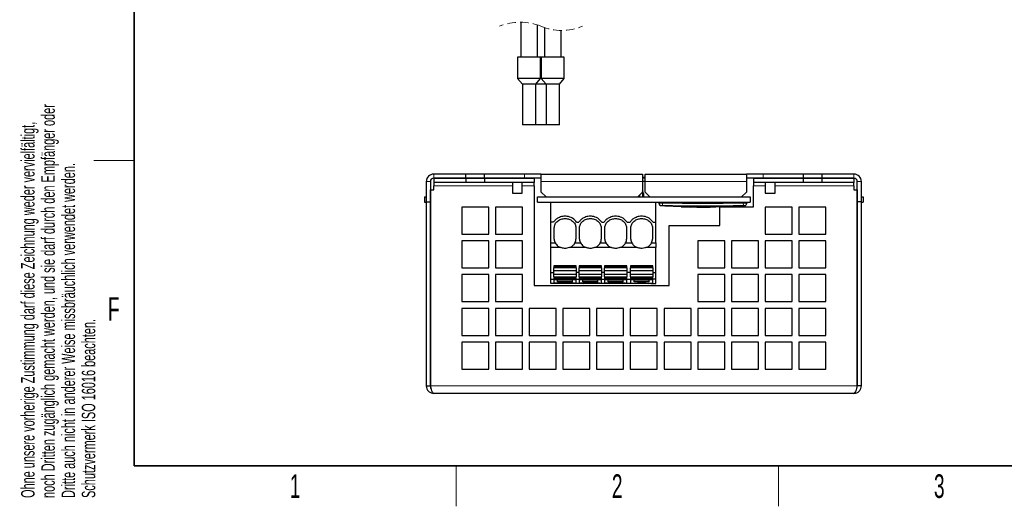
# Model space of a CAD drawing. Header units: millimetres. Extents: x 5 to 418, y 2 to 292.
# Tile 1 of 11: x 9 to 155, y 6 to 78. Entities that reach past the tile are written whole.
import ezdxf

# ---------------------------------------------------------------- set-up
doc = ezdxf.new("R2010")
doc.units = ezdxf.units.MM
doc.linetypes.add('HIDDEN', pattern=[1.905, 1.27, -0.635])
doc.layers.add('SLD-0', color=7, linetype='Continuous')
doc.styles.add('SLDTEXTSTYLE0', font='TXT', dxfattribs={"width": 0.605})

msp = doc.modelspace()

# ---------------------------------------------------------------- linework, layer by layer
at = {"color": 7, "linetype": 'Continuous', "lineweight": 25}
for p, q in [((83.3236, 77.7724), (83.3236, 72.564)), ((85.7736, 72.564), (85.7736, 77.3563)), ((86.831, 76.9589), (86.831, 72.564)), ((89.281, 72.564), (89.281, 76.5429)), ((82.8486, 72.564), (82.8486, 69.3982)), ((86.2486, 72.564), (82.8486, 72.564)), ((86.2486, 69.3982), (86.2486, 72.564)), ((89.756, 72.564), (86.2486, 72.564)), ((86.356, 72.564), (86.356, 69.3982)), ((89.756, 69.3982), (89.756, 72.564)), ((82.8486, 69.3982), (83.5486, 68.564)), ((86.2486, 69.3982), (82.8486, 69.3982)), ((85.5486, 68.564), (86.2486, 69.3982)), ((89.756, 69.3982), (86.2486, 69.3982)), ((86.356, 69.3982), (87.056, 68.564)), ((89.056, 68.564), (89.756, 69.3982)), ((83.5486, 68.564), (83.5486, 62.564)), ((85.5486, 68.564), (83.5486, 68.564)), ((85.5486, 62.564), (85.5486, 68.564)), ((89.056, 68.564), (85.5486, 68.564)), ((87.056, 68.564), (87.056, 62.564)), ((89.056, 62.564), (89.056, 68.564)), ((85.5486, 62.564), (83.5486, 62.564)), ((89.056, 62.564), (85.5486, 62.564)), ((69.3023, 54.1425), (69.3023, 51.1421)), ((69.9023, 54.1425), (69.9023, 51.1421)), ((75.1776, 55.2425), (70.4023, 55.2425)), ((75.1776, 54.6425), (70.4023, 54.6425)), ((70.4023, 54.5921), (70.4023, 53.9921)), ((75.1773, 54.5921), (70.4023, 54.5921)), ((75.1773, 54.5921), (75.1773, 53.9921)), ((77.9273, 54.5921), (75.1773, 54.5921)), ((75.1776, 54.6425), (75.1776, 55.2425)), ((77.9276, 55.2425), (75.1776, 55.2425)), ((77.9276, 54.6425), (75.1776, 54.6425)), ((77.9273, 54.5921), (77.9273, 53.9921)), ((85.3023, 54.5921), (77.9273, 54.5921)), ((77.9276, 54.6425), (77.9276, 55.2425)), ((83.8526, 55.2425), (77.9276, 55.2425)), ((83.8526, 54.6425), (77.9276, 54.6425)), ((82.0651, 54.6425), (82.0651, 54.5921)), ((83.5401, 54.5921), (83.5401, 54.6425)), ((86.3526, 55.2425), (83.8526, 55.2425)), ((86.3526, 54.6425), (83.8526, 54.6425)), ((85.3023, 54.5921), (85.3023, 53.9921)), ((86.3526, 55.2425), (101.3526, 55.2425)), ((86.3526, 54.1425), (86.3526, 55.2425)), ((86.3526, 52.5925), (86.3526, 54.1425)), ((101.3526, 55.2425), (101.3526, 54.1425)), ((101.7519, 54.7425), (101.3526, 54.7425)), ((101.7519, 54.6425), (101.3526, 54.6425)), ((101.7519, 54.1425), (101.3526, 54.1425)), ((101.3526, 54.1425), (101.3526, 52.5925)), ((101.7519, 54.1425), (101.7519, 55.2425)), ((101.7519, 55.2425), (116.7519, 55.2425)), ((101.7519, 52.5925), (101.7519, 54.1425)), ((116.7519, 55.2425), (116.7519, 54.1425)), ((119.2519, 55.2425), (116.7519, 55.2425)), ((119.2519, 54.6425), (116.7519, 54.6425)), ((116.7519, 54.1425), (116.7519, 52.5925)), ((117.8023, 54.5921), (117.8023, 53.9921)), ((125.1773, 54.5921), (117.8023, 54.5921)), ((125.1769, 55.2425), (119.2519, 55.2425)), ((125.1769, 54.6425), (119.2519, 54.6425)), ((119.5644, 54.6425), (119.5644, 54.5921)), ((121.0394, 54.5921), (121.0394, 54.6425)), ((125.1769, 55.2425), (125.1769, 54.6425)), ((127.9269, 55.2425), (125.1769, 55.2425)), ((127.9269, 54.6425), (125.1769, 54.6425)), ((125.1773, 54.5921), (125.1773, 53.9921)), ((127.9273, 54.5921), (125.1773, 54.5921)), ((127.9269, 55.2425), (127.9269, 54.6425)), ((132.7023, 55.2425), (127.9269, 55.2425)), ((132.7023, 54.6425), (127.9269, 54.6425)), ((127.9273, 54.5921), (127.9273, 53.9921)), ((132.7023, 54.5921), (127.9273, 54.5921)), ((132.7023, 54.5921), (132.7023, 53.9921)), ((133.2023, 51.1421), (133.2023, 54.1425)), ((133.8023, 51.1421), (133.8023, 54.1425)), ((69.9273, 23.8421), (69.9273, 52.8921)), ((69.9273, 52.8921), (70.4023, 52.8921)), ((75.1773, 53.9921), (70.4023, 53.9921)), ((70.4023, 53.9921), (70.4023, 53.4921)), ((70.4023, 52.8921), (70.4023, 53.4921)), ((77.9273, 53.9921), (75.1773, 53.9921)), ((85.3023, 53.9921), (77.9273, 53.9921)), ((82.0651, 53.9921), (82.0651, 52.4347)), ((83.5401, 52.4347), (83.5401, 53.9921)), ((85.3023, 53.4921), (85.3023, 53.9921)), ((85.3023, 53.4921), (85.3023, 38.7421)), ((86.3526, 52.5925), (87.053, 51.8921)), ((100.6523, 51.8921), (101.3526, 52.5925)), ((101.4055, 52.634), (101.3523, 52.4921)), ((101.4055, 52.634), (101.3526, 52.7662)), ((101.5023, 52.3921), (101.4055, 52.634)), ((101.7519, 52.5925), (102.4523, 51.8921)), ((116.0516, 51.8921), (116.7519, 52.5925)), ((125.1773, 53.9921), (117.8023, 53.9921)), ((117.8023, 53.9921), (117.8023, 53.4921)), ((117.8023, 50.3921), (117.8023, 53.4921)), ((119.5644, 53.9921), (119.5644, 52.4347)), ((121.0394, 52.4347), (121.0394, 53.9921)), ((127.9273, 53.9921), (125.1773, 53.9921)), ((132.7023, 53.9921), (127.9273, 53.9921)), ((132.7023, 53.4921), (132.7023, 53.9921)), ((132.7023, 53.4921), (132.7023, 52.8921)), ((132.7023, 52.8921), (133.1773, 52.8921)), ((133.1773, 52.8921), (133.1773, 23.8421)), ((69.0523, 51.8921), (69.0523, 51.0921)), ((69.0523, 51.8921), (69.3023, 51.8921)), ((69.0523, 51.0921), (69.3023, 51.0921)), ((69.3023, 51.1421), (69.9023, 51.1421)), ((69.3023, 51.1421), (69.3023, 23.8421)), ((69.9023, 51.1421), (69.9023, 23.8421)), ((82.0651, 52.4347), (83.5401, 52.4347)), ((85.8023, 51.0921), (85.8023, 51.8921)), ((85.8023, 51.8921), (117.3023, 51.8921)), ((85.8023, 51.0921), (117.3023, 51.0921)), ((87.7523, 48.1171), (87.7523, 51.0921)), ((100.7523, 51.8921), (100.7523, 51.9921)), ((100.9023, 52.1421), (100.9023, 51.8921)), ((101.3523, 52.4921), (101.2523, 52.4921)), ((101.3523, 52.4921), (101.3523, 51.8921)), ((101.5023, 52.3921), (101.5023, 51.8921)), ((103.3523, 48.1171), (103.3523, 51.0921)), ((103.8023, 51.0921), (103.8023, 50.9361)), ((116.8023, 51.0921), (116.8023, 50.9361)), ((117.3023, 51.8921), (117.3023, 51.0921)), ((119.5644, 52.4347), (121.0394, 52.4347)), ((133.8023, 51.1421), (133.2023, 51.1421)), ((133.2023, 23.8421), (133.2023, 51.1421)), ((133.8023, 51.8921), (134.0523, 51.8921)), ((133.8023, 23.8421), (133.8023, 51.1421)), ((133.8023, 51.0921), (134.0523, 51.0921)), ((134.0523, 51.8921), (134.0523, 51.0921)), ((78.5523, 50.3421), (74.5523, 50.3421)), ((74.5523, 50.3421), (74.5523, 46.3421)), ((78.5523, 46.3421), (78.5523, 50.3421)), ((83.5523, 50.3421), (79.5523, 50.3421)), ((79.5523, 50.3421), (79.5523, 46.3421)), ((83.5523, 46.3421), (83.5523, 50.3421)), ((104.0554, 50.5759), (104.747, 50.5361)), ((104.6793, 50.527), (105.9178, 50.4847)), ((104.7471, 50.5598), (105.8468, 50.5257)), ((104.7471, 50.5498), (104.7471, 50.5598)), ((105.8468, 50.5157), (104.7471, 50.5498)), ((105.8468, 50.5157), (105.8468, 50.5257)), ((105.8468, 50.4718), (105.8468, 50.5004)), ((107.0982, 50.4836), (105.8468, 50.4718)), ((105.8856, 50.4822), (107.0982, 50.4936)), ((105.9178, 50.4847), (107.3821, 50.4347)), ((107.0982, 50.4936), (111.897, 50.4662)), ((107.0982, 50.4836), (107.0982, 50.4936)), ((111.897, 50.4562), (107.0982, 50.4836)), ((107.0982, 50.4058), (107.3813, 50.4123)), ((107.3766, 50.4014), (108.4098, 50.3668)), ((108.4098, 50.3634), (108.4098, 50.4483)), ((109.6547, 50.369), (111.897, 50.3815)), ((109.6547, 50.342), (109.6547, 50.369)), ((112.2445, 50.3642), (109.6547, 50.342)), ((109.6547, 50.352), (110.7759, 50.3616)), ((111.897, 50.4562), (111.897, 50.4662)), ((112.2145, 50.3981), (115.7291, 50.5237)), ((112.2445, 50.4707), (114.8894, 50.5295)), ((114.8894, 50.5195), (112.2445, 50.4606)), ((112.2445, 50.4606), (112.2445, 50.4707)), ((112.2445, 50.4033), (112.2445, 50.3642)), ((112.8023, 47.6421), (112.8023, 50.3921)), ((112.8023, 50.3921), (117.8023, 50.3921)), ((114.3344, 50.4576), (113.4639, 50.4236)), ((114.3344, 50.4524), (113.4639, 50.4142)), ((113.4639, 50.4042), (114.3344, 50.4424)), ((114.3344, 50.4402), (113.4639, 50.4015)), ((113.4639, 50.4236), (113.4639, 50.4042)), ((114.6134, 50.4616), (114.6134, 50.4716)), ((114.6532, 50.4611), (114.6532, 50.4712)), ((115.8028, 50.5196), (115.5181, 50.5034)), ((115.769, 50.537), (116.5492, 50.5759)), ((115.8013, 50.5268), (115.8028, 50.5279)), ((115.8028, 50.5279), (115.8028, 50.5379)), ((115.8028, 50.5196), (115.8028, 50.5297)), ((123.5523, 50.3421), (119.5523, 50.3421)), ((119.5523, 50.3421), (119.5523, 46.3421)), ((123.5523, 46.3421), (123.5523, 50.3421)), ((128.5523, 50.3421), (124.5523, 50.3421)), ((124.5523, 50.3421), (124.5523, 46.3421)), ((128.5523, 46.3421), (128.5523, 50.3421)), ((88.1636, 48.1171), (87.7523, 48.1171)), ((87.7523, 45.0349), (87.7523, 48.1171)), ((88.2623, 45.6171), (88.2623, 47.2671)), ((91.4923, 47.2671), (91.4923, 45.6171)), ((91.591, 48.1171), (91.9136, 48.1171)), ((92.0123, 45.6171), (92.0123, 47.2671)), ((95.2423, 47.2671), (95.2423, 45.6171)), ((95.341, 48.1171), (95.6636, 48.1171)), ((95.7623, 45.6171), (95.7623, 47.2671)), ((98.9923, 47.2671), (98.9923, 45.6171)), ((99.091, 48.1171), (99.5136, 48.1171)), ((99.6123, 45.6171), (99.6123, 47.2671)), ((102.8423, 47.2671), (102.8423, 45.6171)), ((102.941, 48.1171), (103.3523, 48.1171)), ((103.3523, 45.0349), (103.3523, 48.1171)), ((105.3023, 38.7421), (105.3023, 47.6421)), ((105.3023, 47.6421), (112.8023, 47.6421)), ((74.5523, 46.3421), (78.5523, 46.3421)), ((78.5523, 45.3421), (74.5523, 45.3421)), ((74.5523, 45.3421), (74.5523, 41.3421)), ((78.5523, 41.3421), (78.5523, 45.3421)), ((79.5523, 46.3421), (83.5523, 46.3421)), ((83.5523, 45.3421), (79.5523, 45.3421)), ((79.5523, 45.3421), (79.5523, 41.3421)), ((83.5523, 41.3421), (83.5523, 45.3421)), ((113.5523, 45.3421), (109.5523, 45.3421)), ((109.5523, 45.3421), (109.5523, 41.3421)), ((113.5523, 41.3421), (113.5523, 45.3421)), ((118.5523, 45.3421), (114.5523, 45.3421)), ((114.5523, 45.3421), (114.5523, 41.3421)), ((118.5523, 41.3421), (118.5523, 45.3421)), ((119.5523, 46.3421), (123.5523, 46.3421)), ((123.5523, 45.3421), (119.5523, 45.3421)), ((119.5523, 45.3421), (119.5523, 41.3421)), ((123.5523, 41.3421), (123.5523, 45.3421)), ((124.5523, 46.3421), (128.5523, 46.3421)), ((128.5523, 45.3421), (124.5523, 45.3421)), ((124.5523, 45.3421), (124.5523, 41.3421)), ((128.5523, 41.3421), (128.5523, 45.3421)), ((87.7523, 45.0349), (88.412, 45.0349)), ((87.7523, 44.3421), (87.7523, 45.0349)), ((89.24, 44.3421), (87.7523, 44.3421)), ((87.7523, 40.6421), (87.7523, 44.3421)), ((92.99, 44.3421), (90.5145, 44.3421)), ((91.3426, 45.0349), (92.162, 45.0349)), ((96.74, 44.3421), (94.2645, 44.3421)), ((95.0926, 45.0349), (95.912, 45.0349)), ((100.59, 44.3421), (98.0145, 44.3421)), ((98.8426, 45.0349), (99.762, 45.0349)), ((103.3523, 44.3421), (101.8645, 44.3421)), ((102.6926, 45.0349), (103.3523, 45.0349)), ((103.3523, 45.0349), (103.3523, 44.3421)), ((103.3523, 40.6421), (103.3523, 44.3421)), ((74.5523, 41.3421), (78.5523, 41.3421)), ((79.5523, 41.3421), (83.5523, 41.3421)), ((91.5273, 41.6597), (88.2273, 41.6597)), ((88.2273, 41.6597), (88.2273, 41.5769)), ((91.5273, 41.5769), (88.2273, 41.5769)), ((88.2273, 41.5769), (88.2273, 41.494)), ((91.5273, 41.494), (88.2273, 41.494)), ((88.2273, 41.494), (88.2273, 41.369)), ((88.2273, 40.9171), (88.2273, 41.369)), ((91.5273, 40.9171), (88.2273, 40.9171)), ((88.2273, 40.4171), (88.2273, 40.9171)), ((91.5273, 41.5769), (91.5273, 41.6597)), ((91.5273, 41.494), (91.5273, 41.5769)), ((91.5273, 41.369), (91.5273, 41.494)), ((91.5273, 41.369), (91.5273, 40.9171)), ((91.5273, 40.9171), (91.5273, 40.4171)), ((95.2773, 41.6597), (91.9773, 41.6597)), ((91.9773, 41.6597), (91.9773, 41.5769)), ((95.2773, 41.5769), (91.9773, 41.5769)), ((91.9773, 41.5769), (91.9773, 41.494)), ((95.2773, 41.494), (91.9773, 41.494)), ((91.9773, 41.494), (91.9773, 41.369)), ((91.9773, 40.9171), (91.9773, 41.369)), ((95.2773, 40.9171), (91.9773, 40.9171)), ((91.9773, 40.4171), (91.9773, 40.9171)), ((95.2773, 41.5769), (95.2773, 41.6597)), ((95.2773, 41.494), (95.2773, 41.5769)), ((95.2773, 41.369), (95.2773, 41.494)), ((95.2773, 41.369), (95.2773, 40.9171)), ((95.2773, 40.9171), (95.2773, 40.4171)), ((99.0273, 41.6597), (95.7273, 41.6597)), ((95.7273, 41.6597), (95.7273, 41.5769)), ((99.0273, 41.5769), (95.7273, 41.5769)), ((95.7273, 41.5769), (95.7273, 41.494)), ((99.0273, 41.494), (95.7273, 41.494)), ((95.7273, 41.494), (95.7273, 41.369)), ((95.7273, 40.9171), (95.7273, 41.369)), ((99.0273, 40.9171), (95.7273, 40.9171)), ((95.7273, 40.4171), (95.7273, 40.9171)), ((99.0273, 41.5769), (99.0273, 41.6597)), ((99.0273, 41.494), (99.0273, 41.5769)), ((99.0273, 41.369), (99.0273, 41.494)), ((99.0273, 41.369), (99.0273, 40.9171)), ((99.0273, 40.9171), (99.0273, 40.4171)), ((102.8773, 41.6597), (99.5773, 41.6597)), ((99.5773, 41.6597), (99.5773, 41.5769)), ((102.8773, 41.5769), (99.5773, 41.5769)), ((99.5773, 41.5769), (99.5773, 41.494)), ((102.8773, 41.494), (99.5773, 41.494)), ((99.5773, 41.494), (99.5773, 41.369)), ((99.5773, 40.9171), (99.5773, 41.369)), ((102.8773, 40.9171), (99.5773, 40.9171)), ((99.5773, 40.4171), (99.5773, 40.9171)), ((102.8773, 41.5769), (102.8773, 41.6597)), ((102.8773, 41.494), (102.8773, 41.5769)), ((102.8773, 41.369), (102.8773, 41.494)), ((102.8773, 41.369), (102.8773, 40.9171)), ((102.8773, 40.9171), (102.8773, 40.4171)), ((109.5523, 41.3421), (113.5523, 41.3421)), ((114.5523, 41.3421), (118.5523, 41.3421)), ((119.5523, 41.3421), (123.5523, 41.3421)), ((124.5523, 41.3421), (128.5523, 41.3421)), ((78.5523, 40.3421), (74.5523, 40.3421)), ((74.5523, 40.3421), (74.5523, 36.3421)), ((78.5523, 36.3421), (78.5523, 40.3421)), ((83.5523, 40.3421), (79.5523, 40.3421)), ((79.5523, 40.3421), (79.5523, 36.3421)), ((83.5523, 36.3421), (83.5523, 40.3421)), ((87.7523, 40.6421), (88.2273, 40.6421)), ((87.7523, 39.6475), (87.7523, 40.6421)), ((87.7523, 39.6475), (88.2273, 39.6475)), ((87.7523, 39.0421), (87.7523, 39.6475)), ((88.2273, 40.4171), (91.5273, 40.4171)), ((88.2273, 39.9972), (88.2273, 40.4171)), ((88.2273, 39.9972), (88.2273, 39.8722)), ((88.2273, 39.8722), (91.5273, 39.8722)), ((88.2273, 39.8722), (88.2273, 39.7444)), ((88.2273, 39.7444), (91.5273, 39.7444)), ((88.2273, 39.7444), (88.2273, 39.6166)), ((88.2273, 39.6166), (91.5273, 39.6166)), ((88.2273, 39.6166), (88.2273, 39.1843)), ((88.7773, 39.6166), (88.7773, 39.5942)), ((88.7773, 39.5942), (90.9773, 39.5942)), ((88.7773, 39.2558), (88.7773, 39.5942)), ((90.9773, 39.5942), (90.9773, 39.6166)), ((90.9773, 39.2558), (90.9773, 39.5942)), ((91.9773, 40.6421), (91.5273, 40.6421)), ((91.5273, 40.4171), (91.5273, 39.9972)), ((91.5273, 39.8722), (91.5273, 39.9972)), ((91.5273, 39.7444), (91.5273, 39.8722)), ((91.5273, 39.6166), (91.5273, 39.7444)), ((91.5273, 39.6475), (91.9773, 39.6475)), ((91.5273, 39.1843), (91.5273, 39.6166)), ((91.9773, 40.4171), (95.2773, 40.4171)), ((91.9773, 39.9972), (91.9773, 40.4171)), ((91.9773, 39.9972), (91.9773, 39.8722)), ((91.9773, 39.8722), (95.2773, 39.8722)), ((91.9773, 39.8722), (91.9773, 39.7444)), ((91.9773, 39.7444), (95.2773, 39.7444)), ((91.9773, 39.7444), (91.9773, 39.6166)), ((91.9773, 39.6166), (95.2773, 39.6166)), ((91.9773, 39.6166), (91.9773, 39.1843)), ((92.5273, 39.6166), (92.5273, 39.5942)), ((92.5273, 39.5942), (94.7273, 39.5942)), ((92.5273, 39.2558), (92.5273, 39.5942)), ((94.7273, 39.5942), (94.7273, 39.6166)), ((94.7273, 39.2558), (94.7273, 39.5942)), ((95.7273, 40.6421), (95.2773, 40.6421)), ((95.2773, 40.4171), (95.2773, 39.9972)), ((95.2773, 39.8722), (95.2773, 39.9972)), ((95.2773, 39.7444), (95.2773, 39.8722)), ((95.2773, 39.6166), (95.2773, 39.7444)), ((95.2773, 39.6475), (95.7273, 39.6475)), ((95.2773, 39.1843), (95.2773, 39.6166)), ((95.7273, 40.4171), (99.0273, 40.4171)), ((95.7273, 39.9972), (95.7273, 40.4171)), ((95.7273, 39.9972), (95.7273, 39.8722)), ((95.7273, 39.8722), (99.0273, 39.8722)), ((95.7273, 39.8722), (95.7273, 39.7444)), ((95.7273, 39.7444), (99.0273, 39.7444)), ((95.7273, 39.7444), (95.7273, 39.6166)), ((95.7273, 39.6166), (99.0273, 39.6166)), ((95.7273, 39.6166), (95.7273, 39.1843)), ((96.2773, 39.6166), (96.2773, 39.5942)), ((96.2773, 39.5942), (98.4773, 39.5942)), ((96.2773, 39.2558), (96.2773, 39.5942)), ((98.4773, 39.5942), (98.4773, 39.6166)), ((98.4773, 39.2558), (98.4773, 39.5942)), ((99.5773, 40.6421), (99.0273, 40.6421)), ((99.0273, 40.4171), (99.0273, 39.9972)), ((99.0273, 39.8722), (99.0273, 39.9972)), ((99.0273, 39.7444), (99.0273, 39.8722)), ((99.0273, 39.6166), (99.0273, 39.7444)), ((99.0273, 39.6475), (99.5773, 39.6475)), ((99.0273, 39.1843), (99.0273, 39.6166)), ((99.5773, 40.4171), (102.8773, 40.4171)), ((99.5773, 39.9972), (99.5773, 40.4171)), ((99.5773, 39.9972), (99.5773, 39.8722)), ((99.5773, 39.8722), (102.8773, 39.8722)), ((99.5773, 39.8722), (99.5773, 39.7444)), ((99.5773, 39.7444), (102.8773, 39.7444)), ((99.5773, 39.7444), (99.5773, 39.6166)), ((99.5773, 39.6166), (102.8773, 39.6166)), ((99.5773, 39.6166), (99.5773, 39.1843)), ((100.1273, 39.6166), (100.1273, 39.5942)), ((100.1273, 39.5942), (102.3273, 39.5942)), ((100.1273, 39.2558), (100.1273, 39.5942)), ((102.3273, 39.5942), (102.3273, 39.6166)), ((102.3273, 39.2558), (102.3273, 39.5942)), ((102.8773, 40.6421), (103.3523, 40.6421)), ((102.8773, 40.4171), (102.8773, 39.9972)), ((102.8773, 39.8722), (102.8773, 39.9972)), ((102.8773, 39.7444), (102.8773, 39.8722)), ((102.8773, 39.6166), (102.8773, 39.7444)), ((103.3523, 39.6475), (102.8773, 39.6475)), ((102.8773, 39.1843), (102.8773, 39.6166)), ((103.3523, 39.6475), (103.3523, 40.6421)), ((103.3523, 39.0421), (103.3523, 39.6475)), ((113.5523, 40.3421), (109.5523, 40.3421)), ((109.5523, 40.3421), (109.5523, 36.3421)), ((113.5523, 36.3421), (113.5523, 40.3421)), ((118.5523, 40.3421), (114.5523, 40.3421)), ((114.5523, 40.3421), (114.5523, 36.3421)), ((118.5523, 36.3421), (118.5523, 40.3421)), ((123.5523, 40.3421), (119.5523, 40.3421)), ((119.5523, 40.3421), (119.5523, 36.3421)), ((123.5523, 36.3421), (123.5523, 40.3421)), ((128.5523, 40.3421), (124.5523, 40.3421)), ((124.5523, 40.3421), (124.5523, 36.3421)), ((128.5523, 36.3421), (128.5523, 40.3421)), ((85.3023, 38.7421), (105.3023, 38.7421)), ((88.5338, 39.0421), (87.7523, 39.0421)), ((88.4613, 39.0671), (88.2653, 39.1505)), ((89.2603, 39.0671), (88.4613, 39.0671)), ((88.5338, 39.0421), (88.475, 39.0671)), ((88.8916, 39.0421), (88.5338, 39.0421)), ((90.9773, 39.2558), (88.7773, 39.2558)), ((88.8329, 39.0671), (88.8916, 39.0421)), ((90.863, 39.0421), (88.8916, 39.0421)), ((90.4942, 39.0671), (89.2603, 39.0671)), ((91.2933, 39.0671), (90.4942, 39.0671)), ((90.863, 39.0421), (90.9217, 39.0671)), ((91.2208, 39.0421), (90.863, 39.0421)), ((91.2208, 39.0421), (91.2795, 39.0671)), ((92.2838, 39.0421), (91.2208, 39.0421)), ((91.2933, 39.0671), (91.4892, 39.1505)), ((92.2113, 39.0671), (92.0153, 39.1505)), ((93.0103, 39.0671), (92.2113, 39.0671)), ((92.2838, 39.0421), (92.225, 39.0671)), ((92.6416, 39.0421), (92.2838, 39.0421)), ((94.7273, 39.2558), (92.5273, 39.2558)), ((92.5829, 39.0671), (92.6416, 39.0421)), ((94.613, 39.0421), (92.6416, 39.0421)), ((94.2442, 39.0671), (93.0103, 39.0671)), ((95.0433, 39.0671), (94.2442, 39.0671)), ((94.613, 39.0421), (94.6717, 39.0671)), ((94.9708, 39.0421), (94.613, 39.0421)), ((94.9708, 39.0421), (95.0295, 39.0671)), ((96.0338, 39.0421), (94.9708, 39.0421)), ((95.0433, 39.0671), (95.2392, 39.1505)), ((95.9613, 39.0671), (95.7653, 39.1505)), ((96.7603, 39.0671), (95.9613, 39.0671)), ((96.0338, 39.0421), (95.975, 39.0671)), ((96.3916, 39.0421), (96.0338, 39.0421)), ((98.4773, 39.2558), (96.2773, 39.2558)), ((96.3329, 39.0671), (96.3916, 39.0421)), ((98.363, 39.0421), (96.3916, 39.0421)), ((97.9942, 39.0671), (96.7603, 39.0671)), ((98.7933, 39.0671), (97.9942, 39.0671)), ((98.363, 39.0421), (98.4217, 39.0671)), ((98.7208, 39.0421), (98.363, 39.0421)), ((98.7208, 39.0421), (98.7795, 39.0671)), ((99.8838, 39.0421), (98.7208, 39.0421)), ((98.7933, 39.0671), (98.9892, 39.1505)), ((99.6153, 39.1505), (99.8113, 39.0671)), ((99.8113, 39.0671), (100.6103, 39.0671)), ((99.8838, 39.0421), (99.825, 39.0671)), ((100.2416, 39.0421), (99.8838, 39.0421)), ((102.3273, 39.2558), (100.1273, 39.2558)), ((100.1829, 39.0671), (100.2416, 39.0421)), ((102.213, 39.0421), (100.2416, 39.0421)), ((101.8442, 39.0671), (100.6103, 39.0671)), ((101.8442, 39.0671), (102.6433, 39.0671)), ((102.213, 39.0421), (102.2717, 39.0671)), ((102.5708, 39.0421), (102.213, 39.0421)), ((102.5708, 39.0421), (102.6295, 39.0671)), ((102.5708, 39.0421), (103.3523, 39.0421)), ((102.6433, 39.0671), (102.8392, 39.1505)), ((74.5523, 36.3421), (78.5523, 36.3421)), ((78.5523, 35.3421), (74.5523, 35.3421)), ((74.5523, 35.3421), (74.5523, 31.3421)), ((78.5523, 31.3421), (78.5523, 35.3421)), ((79.5523, 36.3421), (83.5523, 36.3421)), ((83.5523, 35.3421), (79.5523, 35.3421)), ((79.5523, 35.3421), (79.5523, 31.3421)), ((83.5523, 31.3421), (83.5523, 35.3421)), ((88.5523, 35.3421), (84.5523, 35.3421)), ((84.5523, 35.3421), (84.5523, 31.3421)), ((88.5523, 31.3421), (88.5523, 35.3421)), ((93.5523, 35.3421), (89.5523, 35.3421)), ((89.5523, 35.3421), (89.5523, 31.3421)), ((93.5523, 31.3421), (93.5523, 35.3421)), ((98.5523, 35.3421), (94.5523, 35.3421)), ((94.5523, 35.3421), (94.5523, 31.3421)), ((98.5523, 31.3421), (98.5523, 35.3421)), ((103.5523, 35.3421), (99.5523, 35.3421)), ((99.5523, 35.3421), (99.5523, 31.3421)), ((103.5523, 31.3421), (103.5523, 35.3421)), ((108.5523, 35.3421), (104.5523, 35.3421)), ((104.5523, 35.3421), (104.5523, 31.3421)), ((108.5523, 31.3421), (108.5523, 35.3421)), ((109.5523, 36.3421), (113.5523, 36.3421)), ((113.5523, 35.3421), (109.5523, 35.3421)), ((109.5523, 35.3421), (109.5523, 31.3421)), ((113.5523, 31.3421), (113.5523, 35.3421)), ((114.5523, 36.3421), (118.5523, 36.3421)), ((118.5523, 35.3421), (114.5523, 35.3421)), ((114.5523, 35.3421), (114.5523, 31.3421)), ((118.5523, 31.3421), (118.5523, 35.3421)), ((119.5523, 36.3421), (123.5523, 36.3421)), ((123.5523, 35.3421), (119.5523, 35.3421)), ((119.5523, 35.3421), (119.5523, 31.3421)), ((123.5523, 31.3421), (123.5523, 35.3421)), ((124.5523, 36.3421), (128.5523, 36.3421)), ((128.5523, 35.3421), (124.5523, 35.3421)), ((124.5523, 35.3421), (124.5523, 31.3421)), ((128.5523, 31.3421), (128.5523, 35.3421)), ((74.5523, 31.3421), (78.5523, 31.3421)), ((79.5523, 31.3421), (83.5523, 31.3421)), ((84.5523, 31.3421), (88.5523, 31.3421)), ((89.5523, 31.3421), (93.5523, 31.3421)), ((94.5523, 31.3421), (98.5523, 31.3421)), ((99.5523, 31.3421), (103.5523, 31.3421)), ((104.5523, 31.3421), (108.5523, 31.3421)), ((109.5523, 31.3421), (113.5523, 31.3421)), ((114.5523, 31.3421), (118.5523, 31.3421)), ((119.5523, 31.3421), (123.5523, 31.3421)), ((124.5523, 31.3421), (128.5523, 31.3421)), ((78.5523, 30.3421), (74.5523, 30.3421)), ((74.5523, 30.3421), (74.5523, 26.3421)), ((78.5523, 26.3421), (78.5523, 30.3421)), ((83.5523, 30.3421), (79.5523, 30.3421)), ((79.5523, 30.3421), (79.5523, 26.3421)), ((83.5523, 26.3421), (83.5523, 30.3421)), ((88.5523, 30.3421), (84.5523, 30.3421)), ((84.5523, 30.3421), (84.5523, 26.3421)), ((88.5523, 26.3421), (88.5523, 30.3421)), ((93.5523, 30.3421), (89.5523, 30.3421)), ((89.5523, 30.3421), (89.5523, 26.3421)), ((93.5523, 26.3421), (93.5523, 30.3421)), ((98.5523, 30.3421), (94.5523, 30.3421)), ((94.5523, 30.3421), (94.5523, 26.3421)), ((98.5523, 26.3421), (98.5523, 30.3421)), ((103.5523, 30.3421), (99.5523, 30.3421)), ((99.5523, 30.3421), (99.5523, 26.3421)), ((103.5523, 26.3421), (103.5523, 30.3421)), ((108.5523, 30.3421), (104.5523, 30.3421)), ((104.5523, 30.3421), (104.5523, 26.3421)), ((108.5523, 26.3421), (108.5523, 30.3421)), ((113.5523, 30.3421), (109.5523, 30.3421)), ((109.5523, 30.3421), (109.5523, 26.3421)), ((113.5523, 26.3421), (113.5523, 30.3421)), ((118.5523, 30.3421), (114.5523, 30.3421)), ((114.5523, 30.3421), (114.5523, 26.3421)), ((118.5523, 26.3421), (118.5523, 30.3421)), ((123.5523, 30.3421), (119.5523, 30.3421)), ((119.5523, 30.3421), (119.5523, 26.3421)), ((123.5523, 26.3421), (123.5523, 30.3421)), ((128.5523, 30.3421), (124.5523, 30.3421)), ((124.5523, 30.3421), (124.5523, 26.3421)), ((128.5523, 26.3421), (128.5523, 30.3421)), ((74.5523, 26.3421), (78.5523, 26.3421)), ((79.5523, 26.3421), (83.5523, 26.3421)), ((84.5523, 26.3421), (88.5523, 26.3421)), ((89.5523, 26.3421), (93.5523, 26.3421)), ((94.5523, 26.3421), (98.5523, 26.3421)), ((99.5523, 26.3421), (103.5523, 26.3421)), ((104.5523, 26.3421), (108.5523, 26.3421)), ((109.5523, 26.3421), (113.5523, 26.3421)), ((114.5523, 26.3421), (118.5523, 26.3421)), ((119.5523, 26.3421), (123.5523, 26.3421)), ((124.5523, 26.3421), (128.5523, 26.3421)), ((69.3023, 23.8421), (69.9023, 23.8421)), ((69.9023, 23.7604), (69.9023, 23.4425)), ((133.8023, 23.8421), (133.2023, 23.8421)), ((132.7023, 22.7421), (70.4023, 22.7421))]:
    msp.add_line(p, q, dxfattribs=at)
at = {"color": 7, "linetype": 'Continuous', "lineweight": 18}
for p, q in [((69.3023, 54.1425), (69.9023, 54.1425)), ((70.4023, 55.2425), (70.4023, 54.6425)), ((83.8526, 55.2425), (83.8526, 54.6425)), ((101.3526, 54.1425), (86.3526, 54.1425)), ((116.7519, 54.1425), (101.7519, 54.1425)), ((119.2519, 55.2425), (119.2519, 54.6425)), ((132.7023, 54.6425), (132.7023, 55.2425)), ((133.2023, 54.1425), (133.8023, 54.1425)), ((70.4023, 53.4921), (82.0651, 53.4921)), ((83.5401, 53.4921), (85.3023, 53.4921)), ((117.8023, 53.4921), (119.5644, 53.4921)), ((121.0394, 53.4921), (132.7023, 53.4921)), ((104.3023, 51.0921), (104.3023, 50.9361)), ((116.3023, 51.0921), (116.3023, 50.9361)), ((104.3023, 50.9361), (104.298, 50.5862)), ((114.3344, 50.4424), (114.3344, 50.4524)), ((114.8894, 50.5195), (114.8894, 50.5295)), ((116.3023, 50.9361), (116.3065, 50.5862)), ((88.2273, 41.369), (91.5273, 41.369)), ((91.9773, 41.369), (95.2773, 41.369)), ((95.7273, 41.369), (99.0273, 41.369)), ((99.5773, 41.369), (102.8773, 41.369)), ((91.5273, 39.9972), (88.2273, 39.9972)), ((95.2773, 39.9972), (91.9773, 39.9972)), ((99.0273, 39.9972), (95.7273, 39.9972)), ((102.8773, 39.9972), (99.5773, 39.9972)), ((133.1773, 23.8421), (69.9273, 23.8421))]:
    msp.add_line(p, q, dxfattribs=at)
at = {"color": 7, "linetype": 'HIDDEN', "lineweight": 18}
for centre, start, end in [((83.2254, 69.7732), 67.380135, 112.619865), ((89.3791, 84.5421), 247.380135, 292.619865)]:
    msp.add_arc(centre, 7.9998, start, end, dxfattribs=at)
at = {"color": 7, "linetype": 'Continuous', "lineweight": 25}
for centre, radius, start, end in [((70.4023, 54.1425), 1.1, 90, 180), ((70.4023, 54.1425), 0.5, 90, 180), ((132.7023, 54.1425), 1.1, 0, 90), ((132.7023, 54.1425), 0.5, 0, 90), ((104.1523, 50.9205), 0.35, 179.998299, 266.658505), ((116.4523, 50.9205), 0.35, 273.30809, 0.001716)]:
    msp.add_arc(centre, radius, start, end, dxfattribs=at)
at = {"color": 7, "linetype": 'Continuous', "lineweight": 18}
for centre, start, end in [((104.1523, 50.9362), 180.001948, 269.009929), ((116.4523, 50.9362), 270.990082, 359.998052)]:
    msp.add_arc(centre, 0.35, start, end, dxfattribs=at)
at = {"color": 7, "linetype": 'Continuous', "lineweight": 25}
for centre, major_axis, start_param, end_param in [((88.7273, 39.1843), (0.5, 0), 3.14159265, 3.53429174), ((89.8773, 39.0847), (0.625, 0), 6.12249509, 9.58546818), ((91.0273, 39.1843), (0.5, 0), 5.89048623, 6.28318531), ((92.4773, 39.1843), (0.5, 0), 3.14159265, 3.53429174), ((93.6273, 39.0847), (0.625, 0), 6.12249509, 9.58546818), ((94.7773, 39.1843), (0.5, 0), 5.89048623, 6.28318531), ((96.2273, 39.1843), (0.5, 0), 3.14159265, 3.53429174), ((97.3773, 39.0847), (0.625, 0), 6.12249509, 9.58546818), ((98.5273, 39.1843), (0.5, 0), 5.89048623, 6.28318531), ((100.0773, 39.1843), (0.5, 0), 3.14159265, 3.53429174), ((101.2273, 39.0847), (0.625, 0), 6.12249509, 9.58546818), ((102.3773, 39.1843), (0.5, 0), 5.89048623, 6.28318531)]:
    msp.add_ellipse(centre, major_axis=major_axis, ratio=0.17632698, start_param=start_param, end_param=end_param, dxfattribs=at)
at = {"color": 7, "linetype": 'Continuous', "lineweight": 18}
for points, knots in [([(103.8023, 50.9361), (103.8078, 50.9363), (103.8189, 50.9367), (103.905, 50.9368), (104.0319, 50.9368), (104.1725, 50.9365), (104.2654, 50.9362), (104.3023, 50.9361)], [0, 0, 0, 0, 0.21467278, 0.42935247, 0.64402667, 0.85869575, 1, 1, 1, 1]), ([(104.1462, 50.5862), (104.1398, 50.5801), (104.1304, 50.5712), (104.1318, 50.5725), (104.1322, 50.5729)], [0, 0, 0, 0, 0.68102564, 1, 1, 1, 1]), ([(104.298, 50.5862), (104.2869, 50.5863), (104.2589, 50.5866), (104.2166, 50.5869), (104.1782, 50.5869), (104.1518, 50.5867), (104.1481, 50.5864), (104.1462, 50.5862)], [0, 0, 0, 0, 0.14056698, 0.35532785, 0.57084385, 0.7860438, 1, 1, 1, 1]), ([(116.3065, 50.5862), (114.305, 50.5684), (110.3021, 50.5329), (106.2993, 50.5684), (104.298, 50.5862)], [0, 0, 0, 0, 0.50003904, 1, 1, 1, 1]), ([(104.3023, 50.9361), (106.3021, 50.9168), (110.3021, 50.8782), (114.3021, 50.9168), (116.3023, 50.9361)], [0, 0, 0, 0, 0.49996096, 1, 1, 1, 1]), ([(116.3023, 50.9361), (116.3585, 50.9363), (116.4709, 50.9366), (116.6207, 50.9368), (116.7338, 50.9368), (116.7937, 50.9366), (116.7998, 50.9363), (116.8023, 50.9361)], [0, 0, 0, 0, 0.214672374, 0.429352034, 0.64402618, 0.858695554, 1, 1, 1, 1]), ([(116.4583, 50.5862), (116.4575, 50.5863), (116.4553, 50.5866), (116.4368, 50.5869), (116.4025, 50.5869), (116.3574, 50.5867), (116.3234, 50.5864), (116.3065, 50.5862)], [0, 0, 0, 0, 0.140656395, 0.355502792, 0.571031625, 0.786170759, 1, 1, 1, 1]), ([(116.4723, 50.5729), (116.4727, 50.5726), (116.4737, 50.5716), (116.4643, 50.5805), (116.4583, 50.5862)], [0, 0, 0, 0, 0.36210443, 1, 1, 1, 1])]:
    msp.add_open_spline(points, degree=3, knots=knots, dxfattribs=at)
at = {"color": 7, "linetype": 'Continuous', "lineweight": 25}
for points, knots in [([(103.8023, 50.9224), (103.8023, 50.9219), (103.8023, 50.9206), (103.8023, 50.9298), (103.8023, 50.9361)], [0, 0, 0, 0, 0.31878402, 1, 1, 1, 1]), ([(108.4111, 50.3995), (109.0657, 50.3636), (110.1692, 50.303), (111.2725, 50.3581), (111.7213, 50.3805)], [0, 0, 0, 0, 0.59328501, 1, 1, 1, 1]), ([(114.6098, 50.4616), (114.6108, 50.4619), (114.6146, 50.4631), (114.5885, 50.4638), (114.5344, 50.4637), (114.4558, 50.462), (114.385, 50.4597), (114.3441, 50.458), (114.3344, 50.4576)], [0, 0, 0, 0, 0.075020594, 0.289711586, 0.504243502, 0.718717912, 0.933256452, 1, 1, 1, 1]), ([(114.6134, 50.4629), (114.6258, 50.4628), (114.6539, 50.4627), (114.6565, 50.4606), (114.6268, 50.4573), (114.5631, 50.4527), (114.474, 50.4474), (114.3927, 50.4431), (114.3457, 50.4408), (114.3344, 50.4402)], [0, 0, 0, 0, 0.12864989, 0.29232313, 0.45606677, 0.61994562, 0.78398951, 0.94817375, 1, 1, 1, 1]), ([(114.3344, 50.4424), (114.3659, 50.4439), (114.4288, 50.4471), (114.5119, 50.452), (114.5771, 50.4565), (114.5969, 50.4588), (114.6067, 50.46)], [0, 0, 0, 0, 0.25002747, 0.50005292, 0.75009972, 1, 1, 1, 1]), ([(114.8894, 50.5295), (114.992, 50.5321), (115.1973, 50.5372), (115.471, 50.5402), (115.6775, 50.5416), (115.7871, 50.541), (115.7983, 50.5388), (115.8028, 50.5379)], [0, 0, 0, 0, 0.214628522, 0.42925656, 0.64389477, 0.858534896, 1, 1, 1, 1]), ([(115.8028, 50.5279), (115.7927, 50.5291), (115.7725, 50.5316), (115.6151, 50.5313), (115.3835, 50.5293), (115.1267, 50.5258), (114.9569, 50.5213), (114.8894, 50.5195)], [0, 0, 0, 0, 0.21458998, 0.42917873, 0.64379751, 0.85844062, 1, 1, 1, 1]), ([(115.9787, 50.5344), (115.9792, 50.5335), (115.9804, 50.5311), (115.8678, 50.5238), (115.8028, 50.5196)], [0, 0, 0, 0, 0.42258421, 1, 1, 1, 1]), ([(116.8023, 50.9361), (116.8023, 50.9303), (116.8023, 50.921), (116.8023, 50.922), (116.8023, 50.9224)], [0, 0, 0, 0, 0.63779561, 1, 1, 1, 1]), ([(88.8948, 48.7718), (88.7341, 48.6757), (88.4473, 48.504), (88.2502, 48.2353), (88.1636, 48.1171)], [0, 0, 0, 0, 0.56012043, 1, 1, 1, 1]), ([(88.2623, 47.2671), (88.292, 47.4641), (88.3515, 47.8579), (88.7615, 48.3162), (89.2874, 48.5933), (89.8773, 48.6852), (90.4671, 48.5933), (90.993, 48.3162), (91.4031, 47.8579), (91.4625, 47.4641), (91.4923, 47.2671)], [0, 0, 0, 0, 0.12499457, 0.2499075, 0.37505051, 0.5, 0.62494949, 0.7500925, 0.87500543, 1, 1, 1, 1]), ([(91.591, 48.1171), (91.4044, 48.3336), (91.031, 48.7666), (90.2529, 49.0112), (89.5176, 49.0191), (89.1023, 48.8542), (88.8948, 48.7718)], [0, 0, 0, 0, 0.27957002, 0.55931826, 0.77970724, 1, 1, 1, 1]), ([(92.6448, 48.7718), (92.4841, 48.6757), (92.1973, 48.504), (92.0002, 48.2353), (91.9136, 48.1171)], [0, 0, 0, 0, 0.56012043, 1, 1, 1, 1]), ([(92.0123, 47.2671), (92.042, 47.4641), (92.1015, 47.8579), (92.5115, 48.3162), (93.0374, 48.5933), (93.6273, 48.6852), (94.2171, 48.5933), (94.743, 48.3162), (95.1531, 47.8579), (95.2125, 47.4641), (95.2423, 47.2671)], [0, 0, 0, 0, 0.12499457, 0.2499075, 0.37505051, 0.5, 0.62494949, 0.7500925, 0.87500543, 1, 1, 1, 1]), ([(95.341, 48.1171), (95.1544, 48.3336), (94.781, 48.7666), (94.0029, 49.0112), (93.2676, 49.0191), (92.8523, 48.8542), (92.6448, 48.7718)], [0, 0, 0, 0, 0.27957002, 0.55931826, 0.77970724, 1, 1, 1, 1]), ([(96.3948, 48.7718), (96.2341, 48.6757), (95.9473, 48.504), (95.7502, 48.2353), (95.6636, 48.1171)], [0, 0, 0, 0, 0.56012043, 1, 1, 1, 1]), ([(95.7623, 47.2671), (95.792, 47.4641), (95.8515, 47.8579), (96.2615, 48.3162), (96.7874, 48.5933), (97.3773, 48.6852), (97.9671, 48.5933), (98.493, 48.3162), (98.9031, 47.8579), (98.9625, 47.4641), (98.9923, 47.2671)], [0, 0, 0, 0, 0.12499457, 0.2499075, 0.37505051, 0.5, 0.62494949, 0.7500925, 0.87500543, 1, 1, 1, 1]), ([(99.091, 48.1171), (98.9044, 48.3336), (98.531, 48.7666), (97.7529, 49.0112), (97.0176, 49.0191), (96.6023, 48.8542), (96.3948, 48.7718)], [0, 0, 0, 0, 0.27957002, 0.55931826, 0.77970724, 1, 1, 1, 1]), ([(100.2448, 48.7718), (100.0841, 48.6757), (99.7973, 48.504), (99.6002, 48.2353), (99.5136, 48.1171)], [0, 0, 0, 0, 0.56012043, 1, 1, 1, 1]), ([(99.6123, 47.2671), (99.642, 47.4641), (99.7015, 47.8579), (100.1115, 48.3162), (100.6374, 48.5933), (101.2273, 48.6852), (101.8171, 48.5933), (102.343, 48.3162), (102.7531, 47.8579), (102.8125, 47.4641), (102.8423, 47.2671)], [0, 0, 0, 0, 0.12499457, 0.2499075, 0.37505051, 0.5, 0.62494949, 0.7500925, 0.87500543, 1, 1, 1, 1]), ([(102.941, 48.1171), (102.7544, 48.3336), (102.381, 48.7666), (101.6029, 49.0112), (100.8676, 49.0191), (100.4523, 48.8542), (100.2448, 48.7718)], [0, 0, 0, 0, 0.27957002, 0.55931826, 0.77970724, 1, 1, 1, 1]), ([(88.2623, 45.6171), (88.2712, 45.5035), (88.2872, 45.3002), (88.3738, 45.1161), (88.412, 45.0349)], [0, 0, 0, 0, 0.55871807, 1, 1, 1, 1]), ([(91.3426, 45.0349), (91.3898, 45.1391), (91.4741, 45.3249), (91.4867, 45.5279), (91.4923, 45.6171)], [0, 0, 0, 0, 0.56077574, 1, 1, 1, 1]), ([(92.0123, 45.6171), (92.0212, 45.5035), (92.0372, 45.3002), (92.1238, 45.1161), (92.162, 45.0349)], [0, 0, 0, 0, 0.55871807, 1, 1, 1, 1]), ([(95.0926, 45.0349), (95.1398, 45.1391), (95.2241, 45.3249), (95.2367, 45.5279), (95.2423, 45.6171)], [0, 0, 0, 0, 0.56077574, 1, 1, 1, 1]), ([(95.7623, 45.6171), (95.7712, 45.5035), (95.7872, 45.3002), (95.8738, 45.1161), (95.912, 45.0349)], [0, 0, 0, 0, 0.55871807, 1, 1, 1, 1]), ([(98.8426, 45.0349), (98.8898, 45.1391), (98.9741, 45.3249), (98.9867, 45.5279), (98.9923, 45.6171)], [0, 0, 0, 0, 0.56077574, 1, 1, 1, 1]), ([(99.6123, 45.6171), (99.6212, 45.5035), (99.6372, 45.3002), (99.7238, 45.1161), (99.762, 45.0349)], [0, 0, 0, 0, 0.55871807, 1, 1, 1, 1]), ([(102.6925, 45.0349), (102.7398, 45.1391), (102.8241, 45.3249), (102.8367, 45.5279), (102.8423, 45.6171)], [0, 0, 0, 0, 0.56077573, 1, 1, 1, 1]), ([(88.412, 45.0349), (88.5305, 44.8659), (88.7378, 44.5701), (89.0893, 44.4105), (89.24, 44.3421)], [0, 0, 0, 0, 0.571329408, 1, 1, 1, 1]), ([(90.5145, 44.3421), (90.2756, 44.2817), (89.8485, 44.1737), (89.4261, 44.2906), (89.24, 44.3421)], [0, 0, 0, 0, 0.55942396, 1, 1, 1, 1]), ([(90.5145, 44.3421), (90.7057, 44.4337), (91.055, 44.6012), (91.2529, 44.8997), (91.3426, 45.0349)], [0, 0, 0, 0, 0.54709213, 1, 1, 1, 1]), ([(92.162, 45.0349), (92.2805, 44.8659), (92.4878, 44.5701), (92.8393, 44.4105), (92.99, 44.3421)], [0, 0, 0, 0, 0.57132941, 1, 1, 1, 1]), ([(94.2645, 44.3421), (94.0256, 44.2817), (93.5985, 44.1737), (93.1761, 44.2906), (92.99, 44.3421)], [0, 0, 0, 0, 0.55942396, 1, 1, 1, 1]), ([(94.2645, 44.3421), (94.4557, 44.4337), (94.805, 44.6012), (95.0029, 44.8997), (95.0926, 45.0349)], [0, 0, 0, 0, 0.54709213, 1, 1, 1, 1]), ([(95.912, 45.0349), (96.0305, 44.8659), (96.2378, 44.5701), (96.5893, 44.4105), (96.74, 44.3421)], [0, 0, 0, 0, 0.57132941, 1, 1, 1, 1]), ([(98.0145, 44.3421), (97.7756, 44.2817), (97.3485, 44.1737), (96.9261, 44.2906), (96.74, 44.3421)], [0, 0, 0, 0, 0.55942396, 1, 1, 1, 1]), ([(98.0145, 44.3421), (98.2057, 44.4337), (98.555, 44.6012), (98.7529, 44.8997), (98.8426, 45.0349)], [0, 0, 0, 0, 0.54709213, 1, 1, 1, 1]), ([(99.762, 45.0349), (99.8805, 44.8659), (100.0878, 44.5701), (100.4393, 44.4105), (100.59, 44.3421)], [0, 0, 0, 0, 0.57132941, 1, 1, 1, 1]), ([(101.8645, 44.3421), (101.6256, 44.2817), (101.1985, 44.1737), (100.7761, 44.2906), (100.59, 44.3421)], [0, 0, 0, 0, 0.55942396, 1, 1, 1, 1]), ([(101.8645, 44.3421), (102.0557, 44.4337), (102.405, 44.6012), (102.6029, 44.8997), (102.6925, 45.0349)], [0, 0, 0, 0, 0.54709234, 1, 1, 1, 1]), ([(69.3023, 23.8421), (69.3195, 23.6953), (69.3538, 23.4014), (69.6177, 23.0332), (69.984, 22.7874), (70.2666, 22.7568), (70.4023, 22.7421)], [0, 0, 0, 0, 0.25466736, 0.50955911, 0.76445206, 1, 1, 1, 1]), ([(69.9023, 23.8421), (69.9092, 23.7371), (69.917, 23.6193), (70.002, 23.5523), (70.0113, 23.545)], [0, 0, 0, 0, 0.89115566, 1, 1, 1, 1]), ([(70.4023, 22.7421), (70.367, 22.7552), (70.2965, 22.7814), (70.1906, 22.985), (70.0848, 23.2828), (69.9968, 23.5891), (69.9445, 23.7795), (69.9273, 23.8421)], [0, 0, 0, 0, 0.22268629, 0.44539567, 0.66810515, 0.89081444, 1, 1, 1, 1]), ([(132.7023, 22.7421), (132.8491, 22.7593), (133.143, 22.7936), (133.5111, 23.0575), (133.757, 23.4238), (133.7876, 23.7064), (133.8023, 23.8421)], [0, 0, 0, 0, 0.25466736, 0.50955911, 0.76445206, 1, 1, 1, 1]), ([(133.1773, 23.8421), (133.142, 23.7138), (133.0715, 23.4573), (132.9656, 23.1186), (132.8598, 22.8694), (132.7718, 22.7552), (132.7195, 22.7453), (132.7023, 22.7421)], [0, 0, 0, 0, 0.22268629, 0.44539567, 0.66810515, 0.89081444, 1, 1, 1, 1]), ([(133.1019, 23.5735), (133.124, 23.5963), (133.1937, 23.6679), (133.1988, 23.7714), (133.2023, 23.8421)], [0, 0, 0, 0, 0.31775001, 1, 1, 1, 1])]:
    msp.add_open_spline(points, degree=3, knots=knots, dxfattribs=at)
at = {"layer": 'SLD-0', "lineweight": 35}
for p, q in [((26, 282.5), (26, 12)), ((26, 12), (408, 12))]:
    msp.add_line(p, q, dxfattribs=at)
at = {"layer": 'SLD-0', "lineweight": 18}
for p, q in [((20, 57.25), (26, 57.25)), ((73.75, 6), (73.75, 12)), ((121.5, 6), (121.5, 12))]:
    msp.add_line(p, q, dxfattribs=at)

# ---------------------------------------------------------------- texts
at = {"layer": 'SLD-0', "char_height": 2, "attachment_point": 1, "rotation": 90, "style": 'SLDTEXTSTYLE0'}
for s, insert in [('noch Dritten zugänglich gemacht werden, und sie darf durch den Empfänger oder', (12.2299, 7.2381)), ('Ohne unsere vorherige Zustimmung darf diese Zeichnung weder vervielfältigt,', (9.2299, 7.2381)), ('Dritte auch nicht in anderer Weise missbräuchlich verwendet werden.', (15.2299, 7.2381)), ('Schutzvermerk ISO 16016 beachten.', (18.2299, 7.2381))]:
    msp.add_mtext(s, dxfattribs=dict(at, insert=insert))
at = {"layer": 'SLD-0', "char_height": 3.5, "attachment_point": 2, "style": 'SLDTEXTSTYLE0'}
for s, insert in [('F', (22.9536, 37.0011)), ('1', (49.8527, 10.743)), ('2', (97.6027, 10.743)), ('3', (145.3527, 10.743))]:
    msp.add_mtext(s, dxfattribs=dict(at, insert=insert))

doc.saveas('drawing.dxf')
